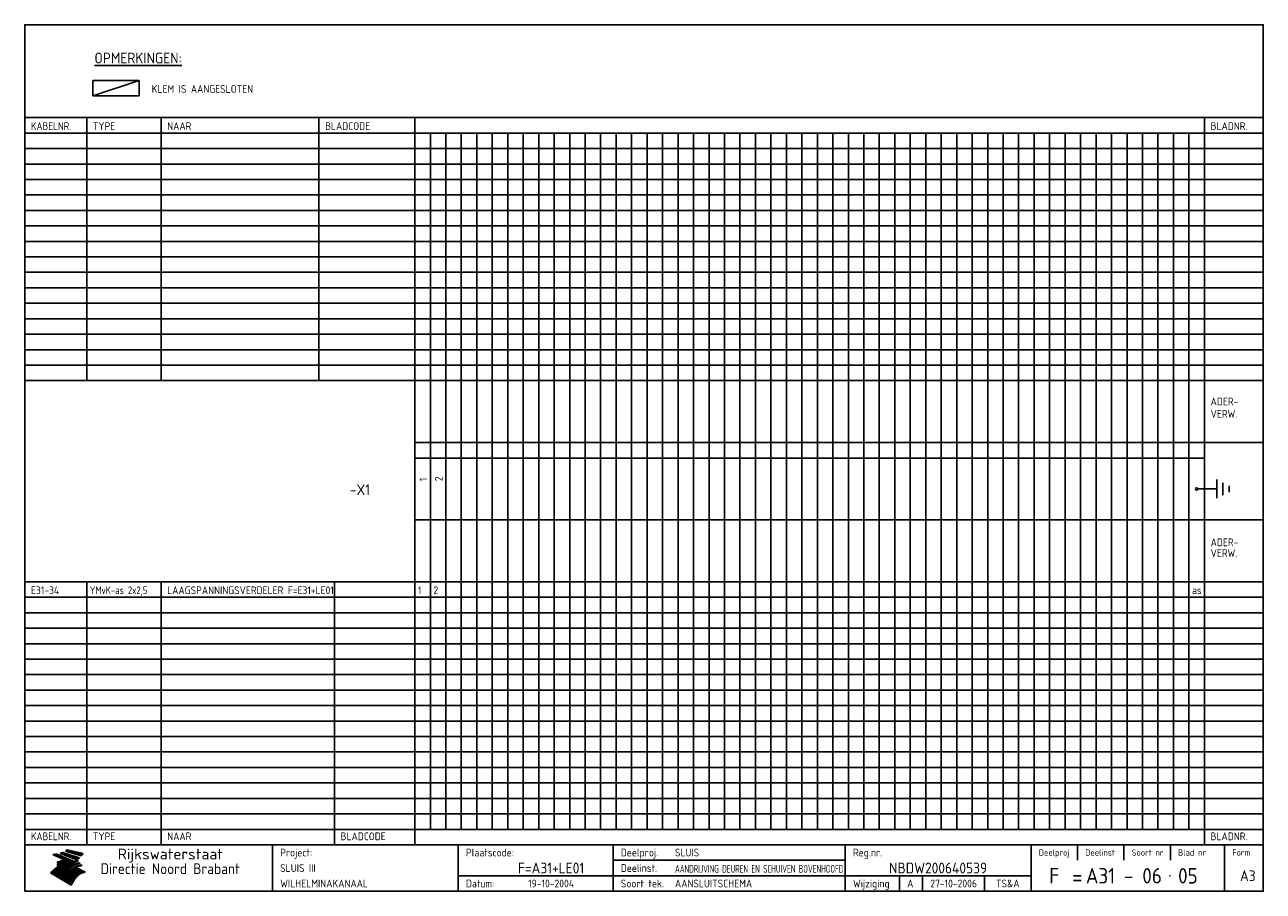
# Model space of a CAD drawing. Extents: x 10 to 410, y 10 to 290.
import ezdxf
from ezdxf.enums import TextEntityAlignment as Align

# ---------------------------------------------------------------- set-up
doc = ezdxf.new("R2010")
doc.units = 0
doc.header["$MEASUREMENT"] = 0
doc.linetypes.add('CENTRE', pattern=[50.8, 31.75, -6.35, 6.35, -6.35])
doc.layers.get('0').update_dxf_attribs({"linetype": 'CONTINUOUS'})
for name, color, linetype in [('0-25', 7, 'CONTINUOUS'), ('0-35', 2, 'CONTINUOUS'), ('0-50', 3, 'CONTINUOUS'), ('B-25', 7, 'CONTINUOUS'), ('B-35', 2, 'CONTINUOUS'), ('S-25', 7, 'CONTINUOUS'), ('S-35', 2, 'CONTINUOUS')]:
    doc.layers.add(name, color=color, linetype=linetype)
doc.styles.add('ISO', font='iso.shx')
doc.styles.get("Standard").update_dxf_attribs({"font": 'iso.shx'})

# ---------------------------------------------------------------- blocks, each defined once
blk = doc.blocks.new('rme15')
at = {"layer": '0-25'}
for p, q in [((410, 35), (10, 35)), ((410, 30), (10, 30)), ((350, 25), (350, 20)), ((365, 25), (365, 20)), ((380, 25), (380, 20)), ((200, 20), (275, 20)), ((150, 15), (335, 15)), ((292.5, 15), (292.5, 10)), ((300, 15), (300, 10)), ((320, 15), (320, 10))]:
    blk.add_line(p, q, dxfattribs=at)
at = {"layer": '0-25', "color": 7}
for p, q in [((19.1, 21.89), (25.12, 19)), ((19.1, 21.89), (25.12, 19)), ((19.17, 21.86), (20.7, 21.86)), ((19.29, 21.8), (20.83, 21.8)), ((19.4, 21.75), (20.96, 21.75)), ((19.52, 21.69), (21.09, 21.69)), ((19.64, 21.63), (21.22, 21.63)), ((19.74, 21.92), (20.56, 21.92)), ((19.75, 21.58), (21.36, 21.58)), ((19.87, 21.52), (21.49, 21.52)), ((19.99, 21.47), (21.62, 21.47)), ((20.11, 21.41), (21.75, 21.41)), ((20.22, 21.35), (21.88, 21.35)), ((20.25, 21.97), (20.43, 21.97)), ((20.34, 21.3), (22.02, 21.3)), ((20.38, 21.99), (26.02, 19.59)), ((20.38, 21.99), (26.02, 19.59)), ((20.46, 21.24), (22.15, 21.24)), ((20.57, 21.18), (22.28, 21.18)), ((20.69, 21.13), (22.41, 21.13)), ((20.81, 21.07), (22.55, 21.07)), ((20.92, 21.02), (22.68, 21.02)), ((21.04, 20.96), (22.81, 20.96)), ((21.16, 20.9), (22.94, 20.9)), ((21.27, 20.85), (23.07, 20.85)), ((21.39, 20.79), (23.21, 20.79)), ((21.47, 22.25), (26.83, 20.19)), ((21.47, 22.25), (26.83, 20.19)), ((21.49, 22.25), (23.07, 22.25)), ((21.51, 20.73), (23.34, 20.73)), ((21.6, 22.2), (23.25, 22.2)), ((21.63, 20.68), (23.47, 20.68)), ((21.65, 22.31), (22.89, 22.31)), ((21.74, 20.62), (23.6, 20.62)), ((21.75, 22.14), (23.42, 22.14)), ((21.8, 22.37), (22.71, 22.37)), ((21.86, 20.57), (23.73, 20.57)), ((21.9, 22.08), (23.6, 22.08)), ((21.94, 22.42), (22.53, 22.42)), ((21.98, 20.51), (23.87, 20.51)), ((22.04, 22.03), (23.78, 22.03)), ((22.06, 22.48), (22.36, 22.48)), ((22.09, 20.45), (24, 20.45)), ((22.18, 22.53), (27.65, 20.8)), ((22.18, 22.53), (27.65, 20.8)), ((22.19, 21.97), (23.96, 21.97)), ((22.21, 20.4), (24.13, 20.4)), ((22.33, 20.34), (24.26, 20.34)), ((22.34, 21.92), (24.13, 21.92)), ((22.37, 20), (23.08, 20)), ((22.44, 20.28), (24.4, 20.28)), ((22.48, 21.86), (24.31, 21.86)), ((22.49, 20.06), (23.04, 20.06)), ((22.56, 20.23), (24.53, 20.23)), ((22.61, 20.12), (22.93, 20.12)), ((22.63, 21.8), (24.49, 21.8)), ((22.68, 20.17), (24.66, 20.17)), ((22.71, 20.17), (22.82, 20.17)), ((23.11, 20.02), (22.77, 20.2)), ((23.11, 20.02), (22.77, 20.2)), ((22.78, 21.75), (24.67, 21.75)), ((22.79, 20.12), (24.79, 20.12)), ((22.91, 20.06), (24.92, 20.06)), ((22.92, 21.69), (24.85, 21.69)), ((23.03, 20), (25.06, 20)), ((23.07, 21.63), (25.02, 21.63)), ((23.14, 22.99), (28.22, 21.46)), ((23.14, 22.99), (28.22, 21.46)), ((23.15, 22.98), (25.33, 22.98)), ((23.22, 21.58), (25.2, 21.58)), ((23.23, 23.04), (25.09, 23.04)), ((23.32, 23.1), (24.84, 23.1)), ((23.34, 22.93), (25.57, 22.93)), ((23.36, 21.52), (25.38, 21.52)), ((23.4, 23.15), (24.6, 23.15)), ((23.49, 23.21), (24.36, 23.21)), ((23.51, 21.47), (25.56, 21.47)), ((23.52, 22.87), (25.81, 22.87)), ((23.57, 23.27), (24.12, 23.27)), ((23.64, 23.32), (23.87, 23.32)), ((23.66, 21.41), (25.74, 21.41)), ((23.7, 23.36), (28.82, 22.17)), ((23.7, 23.36), (28.82, 22.17)), ((23.71, 22.82), (26.06, 22.82)), ((23.8, 21.35), (25.91, 21.35)), ((23.9, 22.76), (26.3, 22.76)), ((23.95, 21.3), (26.09, 21.3)), ((24.09, 22.7), (26.54, 22.7)), ((24.09, 21.24), (26.27, 21.24)), ((24.24, 21.18), (26.45, 21.18)), ((24.27, 22.65), (26.78, 22.65)), ((24.39, 21.13), (26.62, 21.13)), ((24.46, 22.59), (27.03, 22.59)), ((24.53, 21.07), (26.8, 21.07)), ((24.65, 22.53), (27.27, 22.53)), ((24.68, 21.02), (26.98, 21.02)), ((24.83, 20.96), (27.16, 20.96)), ((24.84, 22.48), (27.51, 22.48)), ((24.97, 20.9), (27.34, 20.9)), ((25.02, 22.42), (27.75, 22.42)), ((25.12, 20.85), (27.51, 20.85)), ((25.21, 22.37), (28, 22.37)), ((25.27, 20.79), (27.63, 20.79)), ((25.4, 22.31), (28.24, 22.31)), ((25.41, 20.73), (27.57, 20.73)), ((25.56, 20.68), (27.51, 20.68)), ((25.58, 22.25), (28.48, 22.25)), ((25.71, 20.62), (27.44, 20.62)), ((25.77, 22.2), (28.72, 22.2)), ((25.85, 20.57), (27.37, 20.57)), ((25.96, 22.14), (28.79, 22.14)), ((26, 20.51), (27.29, 20.51)), ((26.15, 22.08), (28.75, 22.08)), ((26.15, 20.45), (27.22, 20.45)), ((26.29, 20.4), (27.14, 20.4)), ((26.33, 22.03), (28.71, 22.03)), ((26.44, 20.34), (27.06, 20.34)), ((26.52, 21.97), (28.66, 21.97)), ((26.59, 20.28), (26.97, 20.28)), ((26.71, 21.92), (28.62, 21.92)), ((26.73, 20.23), (26.89, 20.23)), ((26.9, 21.86), (28.57, 21.86)), ((27.08, 21.8), (28.52, 21.8)), ((27.27, 21.75), (28.48, 21.75)), ((27.46, 21.69), (28.43, 21.69)), ((27.65, 21.63), (28.38, 21.63)), ((27.83, 21.58), (28.33, 21.58)), ((28.02, 21.52), (28.28, 21.52)), ((28.21, 21.47), (28.22, 21.47)), ((20.58, 17.88), (18.3, 16)), ((20.58, 17.88), (18.3, 16)), ((24.94, 11.97), (18.3, 16)), ((24.94, 11.97), (18.3, 16)), ((18.31, 16.01), (20.96, 16.01)), ((18.38, 16.07), (21.46, 16.07)), ((18.45, 16.12), (21.88, 16.12)), ((18.52, 16.18), (22.15, 16.18)), ((18.59, 16.23), (22.38, 16.23)), ((18.65, 16.29), (22.58, 16.29)), ((18.72, 16.35), (22.75, 16.35)), ((18.79, 16.4), (22.91, 16.4)), ((18.86, 16.46), (20.6, 16.46)), ((18.93, 16.52), (20.6, 16.52)), ((18.99, 16.57), (20.6, 16.57)), ((19.06, 16.63), (20.6, 16.63)), ((19.13, 16.68), (20.6, 16.68)), ((19.2, 16.74), (20.6, 16.74)), ((19.27, 16.8), (20.6, 16.8)), ((19.33, 16.85), (21.07, 16.85)), ((19.4, 16.91), (21.55, 16.91)), ((19.47, 16.97), (21.88, 16.97)), ((19.54, 17.02), (22.13, 17.02)), ((19.61, 17.08), (22.34, 17.08)), ((19.67, 17.13), (20.6, 17.13)), ((19.74, 17.19), (20.6, 17.19)), ((19.81, 17.25), (20.6, 17.25)), ((19.88, 17.3), (20.6, 17.3)), ((19.95, 17.36), (20.6, 17.36)), ((20.01, 17.42), (20.6, 17.42)), ((20.08, 17.47), (20.93, 17.47)), ((20.15, 17.53), (21.26, 17.53)), ((20.22, 17.58), (21.51, 17.58)), ((20.29, 17.64), (21.72, 17.64)), ((20.35, 17.7), (21.9, 17.7)), ((20.42, 17.75), (22.07, 17.75)), ((20.49, 17.81), (22.22, 17.81)), ((20.56, 17.87), (22.36, 17.87)), ((20.6, 19.11), (20.58, 19.51)), ((20.6, 19.11), (20.58, 19.51)), ((20.58, 19.5), (22.09, 19.5)), ((20.58, 19.44), (21.95, 19.44)), ((20.59, 19.38), (21.79, 19.38)), ((20.59, 19.33), (21.62, 19.33)), ((20.59, 19.27), (21.42, 19.27)), ((20.6, 19.22), (21.2, 19.22)), ((20.6, 19.16), (20.93, 19.16)), ((20.6, 19.11), (20.69, 19.12)), ((20.6, 19.11), (20.69, 19.12)), ((20.6, 18.79), (20.77, 18.81)), ((20.6, 18.79), (20.77, 18.81)), ((20.6, 18.29), (20.6, 18.79)), ((20.6, 18.29), (20.6, 18.79)), ((20.6, 18.77), (22.46, 18.77)), ((20.6, 18.71), (22.33, 18.71)), ((20.6, 18.65), (22.19, 18.65)), ((20.6, 18.6), (22.04, 18.6)), ((20.6, 18.54), (21.87, 18.54)), ((20.6, 18.48), (21.68, 18.48)), ((20.6, 18.43), (21.46, 18.43)), ((20.6, 18.37), (21.21, 18.37)), ((20.6, 18.29), (20.88, 18.32)), ((20.6, 18.29), (20.88, 18.32)), ((20.6, 18.32), (20.87, 18.32)), ((20.6, 17.88), (20.86, 17.91)), ((20.6, 17.88), (20.86, 17.91)), ((20.6, 17.43), (20.97, 17.48)), ((20.6, 17.43), (20.97, 17.48)), ((20.6, 17.43), (20.6, 17.09)), ((20.6, 17.43), (20.6, 17.09)), ((20.6, 17.09), (21.26, 17.16)), ((20.6, 17.09), (21.26, 17.16)), ((20.6, 16.8), (21.37, 16.89)), ((20.6, 16.8), (21.37, 16.89)), ((20.6, 16.8), (20.6, 16.45)), ((20.6, 16.8), (20.6, 16.45)), ((20.6, 16.45), (21.56, 16.56)), ((20.6, 16.45), (21.56, 16.56)), ((20.6, 15.97), (21.67, 16.09)), ((20.6, 15.97), (21.67, 16.09)), ((20.7, 16.46), (23.06, 16.46)), ((20.9, 19.55), (22.23, 19.55)), ((20.9, 18.82), (22.59, 18.82)), ((20.98, 17.92), (22.5, 17.92)), ((21.02, 17.13), (22.53, 17.13)), ((21.19, 19.61), (22.35, 19.61)), ((21.2, 16.52), (23.2, 16.52)), ((21.32, 18.88), (22.71, 18.88)), ((21.32, 17.98), (22.62, 17.98)), ((21.42, 19.67), (22.47, 19.67)), ((21.47, 17.19), (22.7, 17.19)), ((21.59, 18.03), (22.74, 18.03)), ((21.61, 18.93), (22.82, 18.93)), ((21.62, 19.72), (22.59, 19.72)), ((21.72, 16.57), (23.32, 16.57)), ((21.77, 17.25), (22.85, 17.25)), ((21.8, 19.78), (22.69, 19.78)), ((21.8, 18.09), (22.85, 18.09)), ((21.84, 18.99), (22.92, 18.99)), ((21.96, 19.83), (22.79, 19.83)), ((21.99, 18.15), (22.95, 18.15)), ((22.01, 17.3), (22.99, 17.3)), ((22.03, 19.05), (23.03, 19.05)), ((22.1, 16.63), (23.44, 16.63)), ((22.11, 19.89), (22.89, 19.89)), ((22.16, 18.2), (23.05, 18.2)), ((22.21, 19.1), (23.12, 19.1)), ((22.21, 17.36), (23.12, 17.36)), ((22.24, 19.95), (22.99, 19.95)), ((22.31, 18.26), (23.15, 18.26)), ((22.36, 19.16), (23.22, 19.16)), ((22.38, 16.68), (23.56, 16.68)), ((22.39, 17.42), (23.24, 17.42)), ((22.45, 18.32), (23.24, 18.32)), ((22.51, 19.22), (23.3, 19.22)), ((22.56, 17.47), (23.36, 17.47)), ((22.59, 18.37), (23.33, 18.37)), ((22.6, 16.74), (23.66, 16.74)), ((22.64, 19.27), (23.39, 19.27)), ((22.71, 18.43), (23.42, 18.43)), ((22.71, 17.53), (23.47, 17.53)), ((22.77, 19.33), (23.47, 19.33)), ((22.79, 16.8), (23.77, 16.8)), ((22.83, 18.48), (23.5, 18.48)), ((22.84, 17.58), (23.57, 17.58)), ((22.89, 19.38), (23.55, 19.38)), ((22.94, 18.54), (23.58, 18.54)), ((22.96, 16.85), (23.86, 16.85)), ((22.97, 17.64), (23.67, 17.64)), ((23, 19.44), (23.63, 19.44)), ((23.04, 18.6), (23.66, 18.6)), ((23.1, 19.5), (23.72, 19.5)), ((23.1, 17.7), (23.77, 17.7)), ((23.12, 16.91), (23.96, 16.91)), ((23.14, 18.65), (23.74, 18.65)), ((23.15, 19.95), (25.19, 19.95)), ((23.21, 19.55), (23.8, 19.55)), ((23.21, 17.75), (23.86, 17.75)), ((23.21, 16.01), (28.9, 16.01)), ((23.24, 18.71), (23.82, 18.71)), ((23.26, 19.89), (25.32, 19.89)), ((23.26, 16.97), (24.05, 16.97)), ((23.3, 19.61), (23.88, 19.61)), ((23.32, 17.81), (23.95, 17.81)), ((23.33, 18.77), (23.91, 18.77)), ((23.37, 16.07), (29.08, 16.07)), ((23.38, 19.83), (25.45, 19.83)), ((23.39, 19.67), (23.81, 19.67)), ((23.39, 17.02), (24.14, 17.02)), ((23.42, 18.82), (23.99, 18.82)), ((23.42, 17.87), (24.03, 17.87)), ((23.45, 19.7), (23.58, 19.79)), ((23.45, 19.7), (23.58, 19.79)), ((23.48, 19.72), (23.7, 19.72)), ((23.5, 19.78), (25.58, 19.78)), ((23.51, 18.88), (24.07, 18.88)), ((23.51, 16.12), (29.27, 16.12)), ((23.52, 17.92), (24.11, 17.92)), ((23.52, 17.08), (24.22, 17.08)), ((23.54, 18.9), (24.3, 19.42)), ((23.54, 18.9), (24.3, 19.42)), ((23.56, 19.78), (23.59, 19.78)), ((23.56, 19.39), (23.9, 19.62)), ((23.56, 19.39), (23.9, 19.62)), ((23.58, 19.79), (23.9, 19.62)), ((23.58, 19.79), (23.9, 19.62)), ((23.59, 18.93), (24.15, 18.93)), ((23.61, 19.72), (25.72, 19.72)), ((23.62, 17.98), (24.2, 17.98)), ((23.63, 17.13), (24.3, 17.13)), ((23.65, 18.59), (24.62, 19.25)), ((23.65, 18.59), (24.62, 19.25)), ((29.41, 16.17), (23.65, 16.17)), ((23.67, 18.99), (24.23, 18.99)), ((23.71, 18.03), (24.28, 18.03)), ((23.73, 19.67), (25.85, 19.67)), ((23.75, 19.05), (24.32, 19.05)), ((23.75, 17.19), (24.38, 17.19)), ((23.77, 16.23), (29.47, 16.23)), ((23.79, 18.09), (24.36, 18.09)), ((23.83, 19.1), (24.4, 19.1)), ((23.85, 19.61), (25.98, 19.61)), ((23.85, 17.25), (24.46, 17.25)), ((23.88, 18.15), (24.44, 18.15)), ((23.89, 16.29), (29.36, 16.29)), ((23.92, 19.16), (24.48, 19.16)), ((23.94, 18.19), (25.23, 19.07)), ((23.94, 18.19), (25.23, 19.07)), ((23.95, 17.3), (24.55, 17.3)), ((23.96, 19.55), (25.96, 19.55)), ((23.96, 18.2), (24.53, 18.2)), ((24, 19.22), (24.56, 19.22)), ((24, 16.35), (29.24, 16.35)), ((24.04, 18.26), (24.61, 18.26)), ((24.05, 17.36), (24.63, 17.36)), ((24.06, 17.88), (25.34, 18.76)), ((24.06, 17.88), (25.34, 18.76)), ((24.08, 19.5), (25.88, 19.5)), ((24.08, 19.27), (24.58, 19.27)), ((24.11, 16.4), (29.13, 16.4)), ((24.13, 18.32), (24.69, 18.32)), ((24.14, 17.42), (24.71, 17.42)), ((24.16, 19.33), (24.47, 19.33)), ((24.2, 19.44), (25.79, 19.44)), ((24.21, 18.37), (24.77, 18.37)), ((24.21, 16.46), (29.02, 16.46)), ((24.23, 17.47), (24.79, 17.47)), ((24.24, 17.48), (25.52, 18.36)), ((24.24, 17.48), (25.52, 18.36)), ((24.25, 19.38), (24.36, 19.38)), ((24.29, 18.43), (24.85, 18.43)), ((24.3, 19.42), (24.62, 19.25)), ((24.3, 19.42), (24.62, 19.25)), ((24.31, 19.38), (25.71, 19.38)), ((24.31, 17.53), (24.87, 17.53)), ((24.31, 16.52), (28.91, 16.52)), ((24.35, 17.17), (25.64, 18.05)), ((24.35, 17.17), (25.64, 18.05)), ((24.37, 18.48), (24.94, 18.48)), ((24.39, 17.58), (24.96, 17.58)), ((24.4, 16.57), (28.79, 16.57)), ((24.43, 19.33), (25.62, 19.33)), ((24.45, 18.54), (25.02, 18.54)), ((24.47, 17.64), (25.04, 17.64)), ((24.49, 16.63), (28.68, 16.63)), ((24.54, 18.6), (25.1, 18.6)), ((24.55, 19.27), (25.54, 19.27)), ((24.56, 17.7), (25.12, 17.7)), ((24.57, 16.68), (28.57, 16.68)), ((24.62, 18.65), (25.18, 18.65)), ((24.63, 16.72), (25.91, 17.6)), ((24.63, 16.72), (25.91, 17.6)), ((24.64, 17.75), (25.2, 17.75)), ((24.66, 16.74), (28.45, 16.74)), ((24.67, 19.22), (25.45, 19.22)), ((24.7, 18.71), (25.27, 18.71)), ((24.72, 17.81), (25.29, 17.81)), ((24.74, 16.8), (28.34, 16.8)), ((24.78, 19.16), (25.37, 19.16)), ((24.78, 18.77), (25.34, 18.77)), ((24.8, 17.87), (25.37, 17.87)), ((24.82, 16.85), (28.23, 16.85)), ((24.87, 18.82), (25.4, 18.82)), ((24.89, 17.92), (25.45, 17.92)), ((24.9, 19.1), (25.28, 19.1)), ((24.9, 16.91), (28.11, 16.91)), ((24.95, 18.88), (25.45, 18.88)), ((24.97, 17.98), (25.53, 17.98)), ((24.99, 16.97), (28, 16.97)), ((25.02, 19.05), (25.2, 19.05)), ((25.03, 18.93), (25.51, 18.93)), ((25.05, 18.03), (25.61, 18.03)), ((25.07, 17.02), (27.89, 17.02)), ((25.11, 18.99), (25.57, 18.99)), ((26.02, 19.59), (25.12, 19)), ((26.02, 19.59), (25.12, 19)), ((25.13, 18.09), (25.68, 18.09)), ((25.15, 17.08), (27.77, 17.08)), ((25.19, 19.05), (25.63, 19.05)), ((25.21, 18.15), (25.75, 18.15)), ((25.23, 17.13), (27.66, 17.13)), ((25.26, 19.1), (25.7, 19.1)), ((25.3, 18.2), (25.82, 18.2)), ((25.31, 17.19), (27.55, 17.19)), ((25.33, 19.16), (25.77, 19.16)), ((25.38, 18.26), (25.89, 18.26)), ((25.39, 19.22), (25.85, 19.22)), ((25.4, 17.25), (27.43, 17.25)), ((25.46, 18.32), (25.97, 18.32)), ((25.47, 19.27), (25.93, 19.27)), ((25.48, 17.3), (27.32, 17.3)), ((25.54, 19.33), (26.03, 19.33)), ((25.54, 18.37), (26.06, 18.37)), ((25.56, 17.36), (27.21, 17.36)), ((25.62, 18.43), (26.14, 18.43)), ((25.63, 19.38), (26.13, 19.38)), ((25.64, 17.42), (27.1, 17.42)), ((25.7, 18.48), (26.24, 18.48)), ((25.72, 19.44), (26.24, 19.44)), ((25.73, 17.47), (26.98, 17.47)), ((25.79, 18.54), (26.34, 18.54)), ((25.81, 17.53), (26.87, 17.53)), ((25.82, 19.5), (26.36, 19.5)), ((25.89, 18.6), (26.46, 18.6)), ((25.89, 17.58), (26.76, 17.58)), ((25.93, 19.55), (26.53, 19.55)), ((25.96, 17.64), (26.64, 17.64)), ((25.99, 18.65), (26.58, 18.65)), ((26.04, 17.7), (26.59, 17.7)), ((26.06, 19.61), (26.85, 19.61)), ((26.1, 18.71), (26.72, 18.71)), ((26.12, 17.75), (26.67, 17.75)), ((26.2, 17.81), (26.76, 17.81)), ((26.21, 19.67), (27.23, 19.67)), ((26.23, 18.77), (26.89, 18.77)), ((26.29, 17.87), (26.86, 17.87)), ((26.37, 18.82), (27.09, 18.82)), ((26.39, 17.92), (26.97, 17.92)), ((26.44, 19.72), (27.18, 19.72)), ((26.49, 17.98), (27.09, 17.98)), ((26.53, 18.88), (27.34, 18.88)), ((26.56, 17.68), (29.54, 16.2)), ((26.56, 17.68), (29.54, 16.2)), ((26.6, 18.03), (27.22, 18.03)), ((26.72, 18.09), (27.38, 18.09)), ((26.73, 18.93), (27.66, 18.93)), ((26.85, 18.15), (27.56, 18.15)), ((26.99, 18.99), (27.9, 18.99)), ((27, 18.2), (27.8, 18.2)), ((27.13, 19.78), (27.25, 19.64)), ((27.13, 19.78), (27.25, 19.64)), ((27.18, 18.26), (28.13, 18.26)), ((27.26, 19.05), (27.84, 19.05)), ((27.39, 18.32), (28.47, 18.32)), ((27.7, 18.37), (28.49, 18.37)), ((27.78, 19.1), (27.93, 18.96)), ((27.78, 19.1), (27.93, 18.96)), ((28, 18.43), (28.44, 18.43)), ((28.29, 15.83), (29.54, 16.2)), ((28.29, 15.83), (29.54, 16.2)), ((28.39, 18.48), (28.54, 18.32)), ((28.39, 18.48), (28.54, 18.32)), ((29.54, 16.2), (29.45, 16.17)), ((29.54, 16.2), (29.45, 16.17)), ((29.46, 16.18), (29.47, 16.18)), ((18.38, 15.95), (20.6, 15.95)), ((18.47, 15.9), (20.6, 15.9)), ((18.57, 15.84), (20.6, 15.84)), ((18.66, 15.78), (20.6, 15.78)), ((18.75, 15.73), (20.6, 15.73)), ((18.85, 15.67), (20.6, 15.67)), ((18.94, 15.62), (20.6, 15.62)), ((19.03, 15.56), (27.83, 15.56)), ((19.12, 15.5), (27.75, 15.5)), ((19.22, 15.45), (27.66, 15.45)), ((19.31, 15.39), (27.58, 15.39)), ((19.4, 15.33), (27.5, 15.33)), ((19.49, 15.28), (27.43, 15.28)), ((19.59, 15.22), (27.36, 15.22)), ((19.68, 15.17), (27.29, 15.17)), ((19.77, 15.11), (27.22, 15.11)), ((19.86, 15.05), (27.15, 15.05)), ((19.96, 15), (27.09, 15)), ((20.05, 14.94), (27.02, 14.94)), ((20.14, 14.88), (26.96, 14.88)), ((20.24, 14.83), (26.9, 14.83)), ((20.33, 14.77), (26.84, 14.77)), ((20.42, 14.72), (26.79, 14.72)), ((20.51, 14.66), (26.73, 14.66)), ((20.6, 15.97), (20.6, 15.58)), ((20.6, 15.97), (20.6, 15.58)), ((20.6, 15.58), (21.95, 15.73)), ((20.6, 15.58), (21.95, 15.73)), ((20.61, 14.6), (26.68, 14.6)), ((20.7, 14.55), (26.62, 14.55)), ((20.79, 14.49), (26.57, 14.49)), ((20.88, 14.43), (26.52, 14.43)), ((20.94, 15.62), (27.92, 15.62)), ((20.98, 14.38), (26.47, 14.38)), ((21.07, 14.32), (26.42, 14.32)), ((21.16, 14.27), (26.38, 14.27)), ((21.25, 14.21), (26.33, 14.21)), ((21.35, 14.15), (26.29, 14.15)), ((21.44, 14.1), (26.24, 14.1)), ((21.45, 15.67), (28.01, 15.67)), ((21.53, 14.04), (26.2, 14.04)), ((21.63, 13.98), (26.16, 13.98)), ((21.72, 13.93), (26.12, 13.93)), ((21.81, 13.87), (26.08, 13.87)), ((21.9, 13.82), (26.04, 13.82)), ((21.96, 15.73), (28.11, 15.73)), ((22, 13.76), (26, 13.76)), ((22.09, 13.7), (25.96, 13.7)), ((22.18, 13.65), (25.93, 13.65)), ((22.27, 13.59), (25.89, 13.59)), ((22.34, 15.78), (28.21, 15.78)), ((22.37, 13.53), (25.86, 13.53)), ((22.46, 13.48), (25.82, 13.48)), ((22.55, 13.42), (25.79, 13.42)), ((22.62, 15.84), (28.33, 15.84)), ((22.65, 13.37), (25.76, 13.37)), ((22.74, 13.31), (25.73, 13.31)), ((22.83, 13.25), (25.69, 13.25)), ((22.84, 15.9), (28.52, 15.9)), ((22.92, 13.2), (25.66, 13.2)), ((23.02, 13.14), (25.63, 13.14)), ((23.04, 15.95), (28.71, 15.95)), ((23.11, 13.08), (25.59, 13.08)), ((23.2, 13.03), (25.56, 13.03)), ((23.29, 12.97), (25.53, 12.97)), ((23.39, 12.92), (25.5, 12.92)), ((23.48, 12.86), (25.46, 12.86)), ((23.57, 12.8), (25.43, 12.8)), ((23.66, 12.75), (25.4, 12.75)), ((23.76, 12.69), (25.36, 12.69)), ((23.85, 12.63), (25.33, 12.63)), ((23.94, 12.58), (25.3, 12.58)), ((24.04, 12.52), (25.26, 12.52)), ((24.13, 12.47), (25.23, 12.47)), ((24.22, 12.41), (25.2, 12.41)), ((24.31, 12.35), (25.17, 12.35)), ((24.41, 12.3), (25.13, 12.3)), ((24.5, 12.24), (25.1, 12.24)), ((24.59, 12.18), (25.07, 12.18)), ((24.68, 12.13), (25.03, 12.13)), ((24.78, 12.07), (25, 12.07)), ((24.87, 12.02), (24.97, 12.02)), ((24.94, 11.97), (25.81, 13.45)), ((24.94, 11.97), (25.81, 13.45))]:
    blk.add_line(p, q, dxfattribs=at)
for centre, radius, start, end in [((19.15, 29.7), 7.8, 269.6055, 279.0886), ((19.15, 29.7), 7.8, 269.6055, 279.0886), ((19.93, 25.38), 5.91, 276.3402, 298.7463), ((19.93, 25.38), 5.91, 276.3402, 298.7463), ((19.84, 25.09), 6.03, 278.129, 302.868), ((19.84, 25.09), 6.03, 278.129, 302.868), ((19.84, 27.26), 5.27, 288.0217, 296.3084), ((19.84, 27.26), 5.27, 288.0217, 296.3084), ((20.49, 27.56), 5.28, 300.0654, 307.393), ((20.49, 27.56), 5.28, 300.0654, 307.393), ((24.11, 24.7), 5.26, 301.1147, 312.2814), ((24.11, 24.7), 5.26, 301.1147, 312.2814), ((21.95, 27.32), 8.59, 316.9248, 323.1399), ((21.95, 27.32), 8.59, 316.9248, 323.1399), ((20.21, 23.78), 5.91, 273.6149, 304.3803), ((20.21, 23.78), 5.91, 273.6149, 304.3803), ((20.35, 24.56), 5.76, 274.164, 302.5474), ((20.35, 24.56), 5.76, 274.164, 302.5474), ((20.05, 24.28), 6.02, 277.9472, 305.7139), ((20.05, 24.28), 6.02, 277.9472, 305.7139), ((20.04, 23.49), 6.09, 278.8115, 306.4242), ((20.04, 23.49), 6.09, 278.8115, 306.4242), ((20.53, 23.07), 5.96, 277.0519, 304.973), ((20.53, 23.07), 5.96, 277.0519, 304.973), ((20.72, 22.76), 5.91, 276.3402, 304.3803), ((20.72, 22.76), 5.91, 276.3402, 304.3803), ((21.06, 22.34), 5.81, 274.9043, 303.1745), ((21.06, 22.34), 5.81, 274.9043, 303.1745), ((20.82, 22.06), 6.04, 278.1111, 305.8489), ((20.82, 22.06), 6.04, 278.1111, 305.8489), ((21.3, 21.6), 5.91, 276.3402, 304.3803), ((21.3, 21.6), 5.91, 276.3402, 304.3803), ((27.05, 17.17), 2.63, 107.4286, 133.7799), ((27.05, 17.17), 2.63, 107.4286, 133.7799), ((27.45, 16.91), 2.81, 110.4143, 138.7411), ((27.45, 16.91), 2.81, 110.4143, 138.7411), ((27.57, 15.64), 3.4, 98.1566, 126.9045), ((27.57, 15.64), 3.4, 98.1566, 126.9045), ((27.91, 15.54), 3.39, 100.5835, 132.088), ((27.91, 15.54), 3.39, 100.5835, 132.088), ((28.21, 14.74), 3.67, 95.7581, 128.7216), ((28.21, 14.74), 3.67, 95.7581, 128.7216), ((27.01, 16.84), 2.93, 87.7348, 104.8316), ((27.01, 16.84), 2.93, 87.7348, 104.8316), ((27.37, 15.71), 3.93, 91.7838, 103.2817), ((27.37, 15.71), 3.93, 91.7838, 103.2817), ((28.4, 15.05), 3.21, 96.3886, 125.0052), ((28.4, 15.05), 3.21, 96.3886, 125.0052), ((27.82, 16.31), 2.8, 90.634, 105.1984), ((27.82, 16.31), 2.8, 90.634, 105.1984), ((28.19, 15.04), 3.93, 93.8342, 103.2817), ((28.19, 15.04), 3.93, 93.8342, 103.2817), ((28.58, 15.69), 2.8, 93.8141, 105.1984), ((28.58, 15.69), 2.8, 93.8141, 105.1984), ((28.95, 14.41), 3.93, 96.0135, 103.2817), ((28.95, 14.41), 3.93, 96.0135, 103.2817), ((31.24, 10.26), 6.3, 117.9568, 149.6251), ((31.24, 10.26), 6.3, 117.9568, 149.6251)]:
    blk.add_arc(centre, radius, start, end, dxfattribs=at)
at = {"layer": '0-35'}
for p, q in [((90, 25), (90, 10)), ((150, 25), (150, 10)), ((200, 25), (200, 10)), ((275, 25), (275, 10)), ((335, 25), (335, 10)), ((397.5, 25), (397.5, 10))]:
    blk.add_line(p, q, dxfattribs=at)
at = {"layer": '0-50'}
for p, q in [((10, 25), (410, 25)), ((348.75, 15), (351.25, 15)), ((348.75, 13.5), (351.25, 13.5))]:
    blk.add_line(p, q, dxfattribs=at)
blk.add_lwpolyline([(10, 10), (410, 10), (410, 290), (10, 290)], close=True, dxfattribs=at)
at = {"layer": '0-50', "const_width": 0.25}
blk.add_lwpolyline([(379.75, 15, 1), (380, 15, 1)], format="xyb", close=True, dxfattribs=at)
at = {"layer": '0-25', "style": 'ISO'}
for s, height, p in [('Project:', 2.5, (92.5, 22.5)), ('Plaatscode:', 2.5, (152.5, 22.5)), ('Deelproj.', 2.5, (202.5, 22.5)), ('Reg.nr.', 2.5, (277.5, 22.5)), ('Deelproj', 2, (337.5, 22.5)), ('Deelinst', 2, (352.5, 22.5)), ('Soort nr', 2, (367.5, 22.5)), ('Blad nr', 2, (382.5, 22.5)), ('Form', 2, (400, 22.5)), ('Deelinst.', 2.5, (202.5, 17.5)), ('Datum:', 2.5, (152.5, 12.5)), ('Soort tek.', 2.5, (202.5, 12.5)), ('Wijziging', 2.5, (277.5, 12.5))]:
    blk.add_text(s, height=height, dxfattribs=at).set_placement(p, align=Align.MIDDLE_LEFT)
for tag, height, p in [('N', 2.5, (220, 22.5)), ('B', 2.5, (92.5, 17.5)), ('P', 1.8, (220, 17.5)), ('C', 2.5, (92.5, 12.5)), ('U', 2.5, (220, 12.5)), ('REV', 2.5, (295, 12.5))]:
    blk.add_attdef(tag, text='', height=height, dxfattribs=at).set_placement(p, align=Align.MIDDLE_LEFT)
for tag, p in [('W', (180, 12.5)), ('Z', (310, 12.5)), ('Y', (327.5, 12.5))]:
    blk.add_attdef(tag, text='', height=2.5, dxfattribs=at).set_placement(p, align=Align.MIDDLE)
at = {"layer": '0-35', "style": 'ISO', "width": 1.182609}
blk.add_text('Rijkswaterstaat', height=3.5, dxfattribs=at).set_placement((40, 20.28), (74, 20.28), align=Align.FIT)
at = {"layer": '0-35', "color": 2, "style": 'ISO', "width": 1.016949}
blk.add_text('Directie Noord Brabant', height=3.5, dxfattribs=at).set_placement((34.5, 15.53), (79.5, 15.53), align=Align.FIT)
at = {"layer": '0-35', "style": 'ISO'}
blk.add_attdef('X', text='', height=3.5, dxfattribs=at).set_placement((180, 17.5), align=Align.MIDDLE_CENTER)
blk.add_attdef('RNR', text='', height=3.5, dxfattribs=at).set_placement((305, 17.5), align=Align.MIDDLE)
blk.add_attdef('FORM', text='', height=3.5, dxfattribs=at).set_placement((402.5, 15), align=Align.MIDDLE_LEFT)
at = {"layer": '0-50', "style": 'ISO'}
for tag, p in [('M', (342.5, 15)), ('O', (365, 15))]:
    blk.add_attdef(tag, text='', height=5, dxfattribs=at).set_placement(p, align=Align.MIDDLE)
blk.add_attdef('Q', text='', height=5, dxfattribs=at).set_placement((382.5, 15), align=Align.MIDDLE_LEFT)

msp = doc.modelspace()

# ---------------------------------------------------------------- linework, layer by layer
msp.add_line((136, 150), (391, 150))
at = {"layer": 'S-25'}
for p, q in [((32, 272), (32, 267)), ((47, 272), (32, 272)), ((32, 267), (47, 272)), ((47, 267), (47, 272)), ((32, 267), (47, 267)), ((10, 260), (410, 260)), ((10, 255), (410, 255)), ((141, 255), (141, 175)), ((146, 255), (146, 175)), ((151, 255), (151, 175)), ((156, 255), (156, 175)), ((161, 255), (161, 30)), ((166, 255), (166, 175)), ((171, 255), (171, 175)), ((176, 255), (176, 175)), ((181, 255), (181, 175)), ((186, 255), (186, 30)), ((191, 255), (191, 175)), ((196, 255), (196, 175)), ((201, 255), (201, 175)), ((206, 255), (206, 175)), ((211, 255), (211, 30)), ((216, 255), (216, 175)), ((221, 255), (221, 175)), ((226, 255), (226, 175)), ((231, 255), (231, 175)), ((236, 255), (236, 30)), ((241, 255), (241, 175)), ((246, 255), (246, 175)), ((251, 255), (251, 175)), ((256, 255), (256, 175)), ((261, 255), (261, 30)), ((266, 255), (266, 175)), ((271, 255), (271, 175)), ((276, 255), (276, 175)), ((281, 255), (281, 175)), ((286, 255), (286, 30)), ((291, 255), (291, 175)), ((296, 255), (296, 175)), ((301, 255), (301, 175)), ((306, 255), (306, 175)), ((311, 255), (311, 30)), ((316, 255), (316, 175)), ((321, 255), (321, 175)), ((326, 255), (326, 175)), ((331, 255), (331, 175)), ((336, 255), (336, 30)), ((341, 255), (341, 175)), ((346, 255), (346, 175)), ((351, 255), (351, 175)), ((356, 255), (356, 175)), ((361, 255), (361, 30)), ((366, 255), (366, 175)), ((371, 255), (371, 175)), ((376, 255), (376, 175)), ((381, 255), (381, 175)), ((386, 255), (386, 30)), ((10, 250), (410, 250)), ((10, 245), (410, 245)), ((10, 240), (410, 240)), ((10, 235), (410, 235)), ((10, 230), (410, 230)), ((10, 225), (410, 225)), ((10, 220), (410, 220)), ((10, 215), (410, 215)), ((10, 210), (410, 210)), ((10, 205), (410, 205)), ((10, 200), (410, 200)), ((10, 195), (410, 195)), ((10, 190), (410, 190)), ((10, 185), (410, 185)), ((10, 180), (410, 180)), ((10, 175), (410, 175)), ((141, 175), (141, 110)), ((146, 175), (146, 110)), ((151, 175), (151, 110)), ((156, 175), (156, 110)), ((166, 175), (166, 110)), ((171, 175), (171, 110)), ((176, 175), (176, 110)), ((181, 175), (181, 110)), ((191, 175), (191, 110)), ((196, 175), (196, 110)), ((201, 175), (201, 110)), ((206, 175), (206, 110)), ((216, 175), (216, 110)), ((221, 175), (221, 110)), ((226, 175), (226, 110)), ((231, 175), (231, 110)), ((241, 175), (241, 110)), ((246, 175), (246, 110)), ((251, 175), (251, 110)), ((256, 175), (256, 110)), ((266, 175), (266, 110)), ((271, 175), (271, 110)), ((276, 175), (276, 110)), ((281, 175), (281, 110)), ((291, 175), (291, 110)), ((296, 175), (296, 110)), ((301, 175), (301, 110)), ((306, 175), (306, 110)), ((316, 175), (316, 110)), ((321, 175), (321, 110)), ((326, 175), (326, 110)), ((331, 175), (331, 110)), ((341, 175), (341, 110)), ((346, 175), (346, 110)), ((351, 175), (351, 110)), ((356, 175), (356, 110)), ((366, 175), (366, 110)), ((371, 175), (371, 110)), ((376, 175), (376, 110)), ((381, 175), (381, 110)), ((389, 140), (395, 140)), ((395, 143), (395, 137)), ((397, 142), (397, 138)), ((399, 141), (399, 139)), ((10, 110), (410, 110)), ((141, 110), (141, 30)), ((146, 110), (146, 30)), ((151, 110), (151, 30)), ((156, 110), (156, 30)), ((166, 110), (166, 30)), ((171, 110), (171, 30)), ((176, 110), (176, 30)), ((181, 110), (181, 30)), ((191, 110), (191, 30)), ((196, 110), (196, 30)), ((201, 110), (201, 30)), ((206, 110), (206, 30)), ((216, 110), (216, 30)), ((221, 110), (221, 30)), ((226, 110), (226, 30)), ((231, 110), (231, 30)), ((241, 110), (241, 30)), ((246, 110), (246, 30)), ((251, 110), (251, 30)), ((256, 110), (256, 30)), ((266, 110), (266, 30)), ((271, 110), (271, 30)), ((276, 110), (276, 30)), ((281, 110), (281, 30)), ((291, 110), (291, 30)), ((296, 110), (296, 30)), ((301, 110), (301, 30)), ((306, 110), (306, 30)), ((316, 110), (316, 30)), ((321, 110), (321, 30)), ((326, 110), (326, 30)), ((331, 110), (331, 30)), ((341, 110), (341, 30)), ((346, 110), (346, 30)), ((351, 110), (351, 30)), ((356, 110), (356, 30)), ((366, 110), (366, 30)), ((371, 110), (371, 30)), ((376, 110), (376, 30)), ((381, 110), (381, 30)), ((10, 105), (410, 105)), ((10, 100), (410, 100)), ((10, 95), (410, 95)), ((10, 90), (410, 90)), ((10, 85), (410, 85)), ((10, 80), (410, 80)), ((10, 75), (410, 75)), ((10, 70), (410, 70)), ((10, 65), (410, 65)), ((10, 60), (410, 60)), ((10, 55), (410, 55)), ((10, 50), (410, 50)), ((10, 45), (410, 45)), ((10, 40), (410, 40)), ((10, 35), (410, 35)), ((10, 30), (410, 30))]:
    msp.add_line(p, q, dxfattribs=at)
for start, end in [(0, 180), (180, 0)]:
    msp.add_arc((388.5, 140), 0.375, start, end, dxfattribs=at)
at = {"layer": 'S-35'}
for p, q in [((30, 260), (30, 175)), ((54, 260), (54, 175)), ((105, 260), (105, 175)), ((136, 260), (136, 25)), ((391, 260), (391, 25)), ((136, 155), (410, 155)), ((136, 130), (410, 130)), ((30, 110), (30, 25)), ((54, 110), (54, 25)), ((110, 110), (110, 25))]:
    msp.add_line(p, q, dxfattribs=at)

# ---------------------------------------------------------------- block references
at = {"linetype": 'CENTRE'}
ref = msp.add_blockref('rme15', (0, 0), dxfattribs=at)
ref.add_attrib('B', 'SLUIS III', dxfattribs={"layer": '0-25', "height": 2.5, "style": 'ISO'}).set_placement((92.5, 17.5), align=Align.MIDDLE_LEFT)
ref.add_attrib('C', 'WILHELMINAKANAAL', dxfattribs={"layer": '0-25', "height": 2.5, "style": 'ISO'}).set_placement((92.5, 12.5), align=Align.MIDDLE_LEFT)
ref.add_attrib('N', 'SLUIS', dxfattribs={"layer": '0-25', "height": 2.5, "style": 'ISO'}).set_placement((220, 22.5), align=Align.MIDDLE_LEFT)
ref.add_attrib('U', 'AANSLUITSCHEMA', dxfattribs={"layer": '0-25', "height": 2.5, "style": 'ISO'}).set_placement((220, 12.5), align=Align.MIDDLE_LEFT)
ref.add_attrib('M', 'F', dxfattribs={"layer": '0-50', "height": 5, "style": 'ISO'}).set_placement((342.5, 15), align=Align.MIDDLE)
ref.add_attrib('O', 'A31 - 06', dxfattribs={"layer": '0-50', "height": 5, "style": 'ISO'}).set_placement((365, 15), align=Align.MIDDLE)
ref.add_attrib('Q', '05', dxfattribs={"layer": '0-50', "height": 5, "style": 'ISO'}).set_placement((382.5, 15), align=Align.MIDDLE_LEFT)
ref.add_attrib('X', 'F=A31+LE01', dxfattribs={"layer": '0-35', "height": 3.5, "style": 'ISO'}).set_placement((180, 17.5), align=Align.MIDDLE_CENTER)
ref.add_attrib('RNR', 'NBDW200640539', dxfattribs={"layer": '0-35', "height": 3.5, "style": 'ISO'}).set_placement((305, 17.5), align=Align.MIDDLE)
ref.add_attrib('W', '19-10-2004', dxfattribs={"layer": '0-25', "height": 2.5, "style": 'ISO'}).set_placement((180, 12.5), align=Align.MIDDLE)
ref.add_attrib('FORM', 'A3', dxfattribs={"layer": '0-35', "height": 3.5, "style": 'ISO'}).set_placement((402.5, 15), align=Align.MIDDLE_LEFT)
ref.add_attrib('REV', 'A', dxfattribs={"layer": '0-25', "height": 2.5, "style": 'ISO'}).set_placement((295, 12.5), align=Align.MIDDLE_LEFT)
ref.add_attrib('Z', '27-10-2006', dxfattribs={"layer": '0-25', "height": 2.5, "style": 'ISO'}).set_placement((310, 12.5), align=Align.MIDDLE)
ref.add_attrib('Y', 'TS&A', dxfattribs={"layer": '0-25', "height": 2.5, "style": 'ISO'}).set_placement((327.5, 12.5), align=Align.MIDDLE)

# ---------------------------------------------------------------- texts
at = {"layer": 'B-25'}
for s, p in [('KLEM IS AANGESLOTEN', (51, 268)), ('TYPE', (32, 256)), ('NAAR', (56, 256)), ('BLADCODE', (107, 256)), ('BLADNR.', (393, 256)), ('ADER-', (393, 167)), ('VERW.', (393, 163)), ('ADER-', (393, 121.5)), ('VERW.', (393, 118)), ('E31-34', (12, 106)), ('LAAGSPANNINGSVERDELER F=E31+LE01', (56, 106)), ('1', (137, 106)), ('2', (142, 106)), ('as', (387, 106)), ('TYPE', (32, 26.5)), ('NAAR', (56, 26.5)), ('BLADCODE', (112, 26.5)), ('BLADNR.', (393, 26.5))]:
    msp.add_text(s, height=2.5, dxfattribs=at).set_placement(p)
at = {"layer": 'B-25', "width": 1.070588}
for p, p2 in [((12, 256), (25, 256)), ((12, 26.5), (25, 26.5))]:
    msp.add_text('KABELNR.', height=2.5, dxfattribs=at).set_placement(p, p2, align=Align.FIT)
at = {"layer": 'B-25'}
for s, p in [('1', (140, 142.5)), ('2', (145, 142.5))]:
    msp.add_text(s, height=2.5, rotation=90, dxfattribs=at).set_placement(p)
at = {"layer": 'B-25', "width": 0.9}
msp.add_text('YMvK-as 2x2,5', height=2.5, dxfattribs=at).set_placement((31, 106))
at = {"layer": 'B-25', "style": 'ISO', "width": 0.801744}
msp.add_text('AANDRIJVING DEUREN EN SCHUIVEN BOVENHOOFD', height=2.5, dxfattribs=at).set_placement((220, 16), (274.4, 16), align=Align.FIT)
at = {"layer": 'B-35'}
for s, p in [('%%UOPMERKINGEN:', (32.5, 277.5)), ('-X1', (115, 138))]:
    msp.add_text(s, height=3.5, dxfattribs=at).set_placement(p)

doc.saveas('drawing.dxf')
